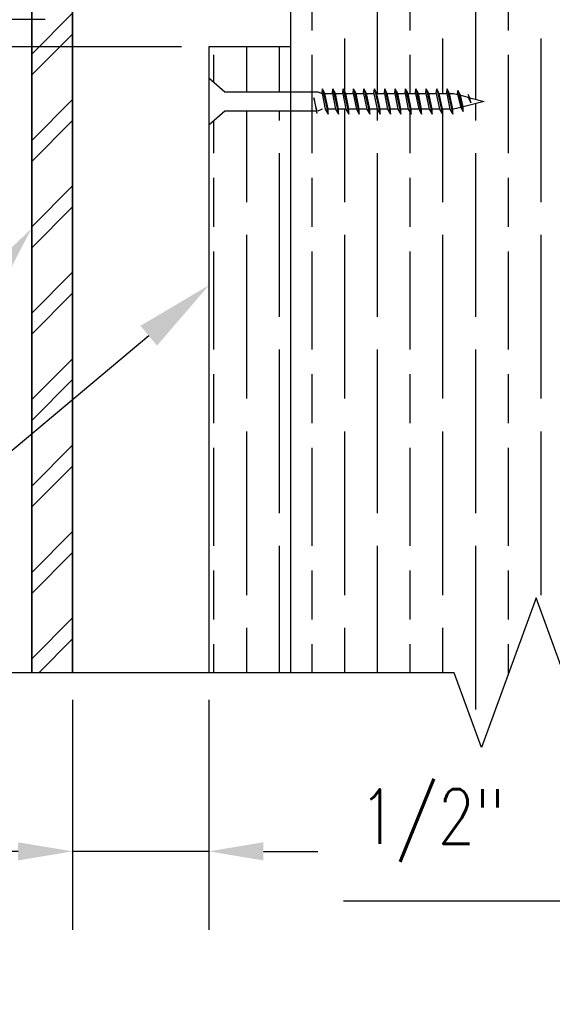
# Model space of a CAD drawing. Header units: inches. Extents: x 19 to 297, y 45 to 143.
# Tile 13 of 23: x 161.42 to 166.3, y 70.88 to 79.9. Entities that reach past the tile are written whole.
import ezdxf
from ezdxf import colors
from ezdxf.entities.mleader import LeaderData, LeaderLine
from ezdxf.math import Vec2, Vec3

# ---------------------------------------------------------------- set-up
doc = ezdxf.new("R2010")
doc.units = ezdxf.units.IN
doc.header["$MEASUREMENT"] = 0
for name, color, linetype in [('A-DETL-MEDM', 3, 'Continuous'), ('A-DETL-THIN', 1, 'Continuous'), ('S-ANNO-DIMS', 1, 'Continuous'), ('S-ANNO-NOTE', 2, 'Continuous')]:
    doc.layers.add(name, color=color, linetype=linetype)
doc.layers.add('M-DETL-PATT', color=9, linetype='Continuous', true_color=0x808080)
doc.styles.add('Annotative', font='romans.shx', dxfattribs={"width": 0.8, "height": 0.125})
doc.dimstyles.new('Annotative', dxfattribs={"dimscale": 0, "dimtxt": 0.125, "dimasz": 0.125, "dimexe": 0.18, "dimexo": 0.0625, "dimgap": 0.09, "dimtad": 1, "dimdec": 3, "dimzin": 3, "dimdsep": 46, "dimlunit": 4, "dimtxsty": 'Annotative', "dimcen": 0.09, "dimclrt": 2, "dimazin": 2, "dimtfac": 1, "dimtdec": 3, "dimtmove": 0, "dimatfit": 0, "dimfxl": 1, "dimtfill": 1, "dimfrac": 2, "dimtolj": 1, "dimtzin": 0, "dimarcsym": 0})
pattern_1 = [(90, (0, -2.0199), (0.9, -6e-17), [1.5, -0.3]), (90, (0.3, -2.3199), (0.9, -6e-17), [0.9, -0.225, 0.45, -0.225]), (90, (0.6, -2.7699), (0.9, -6e-17), [1.5, -0.3])]

# ---------------------------------------------------------------- blocks, each defined once
blk = doc.blocks.new('*D18')
at = {"layer": 'Defpoints', "color": 0, "transparency": 16777216}
for p in [(167.9033, 74.0281), (167.4044, 73.9186), (167.9033, 71.8244)]:
    blk.add_point(p, dxfattribs=at)
at = {"layer": 'S-ANNO-DIMS', "color": 0, "lineweight": -2, "transparency": 16777216}
for p, q in [((167.9033, 73.7781), (167.9033, 71.1044)), ((167.4044, 73.6686), (167.4044, 71.1044)), ((166.9044, 71.8244), (164.3891, 71.8244)), ((167.9033, 71.8244), (167.4044, 71.8244)), ((168.4033, 71.8244), (168.9033, 71.8244))]:
    blk.add_line(p, q, dxfattribs=at)
at = {"layer": 'S-ANNO-DIMS', "color": 0, "transparency": 16777216}
for points in [[(166.9044, 71.9077), (166.9044, 71.741), (167.4044, 71.8244)], [(168.4033, 71.9077), (168.4033, 71.741), (167.9033, 71.8244)]]:
    blk.add_solid(points, dxfattribs=at)
at = {"layer": 'S-ANNO-DIMS', "color": 2, "lineweight": -3, "transparency": 16777216, "insert": (164.5317, 72.851), "char_height": 0.5, "width": 1.730227, "attachment_point": 1, "line_spacing_factor": 0.983083, "style": 'Annotative'}
blk.add_mtext('\\A1;1/2"', dxfattribs=at)
blk = doc.blocks.new('*D26')
at = {"layer": 'Defpoints', "color": 0, "transparency": 16777216}
for p in [(161.9044, 73.9186), (163.1544, 73.9186), (161.9044, 72.2811)]:
    blk.add_point(p, dxfattribs=at)
at = {"layer": 'S-ANNO-DIMS', "color": 0, "lineweight": -2, "transparency": 16777216}
for p, q in [((161.9044, 73.6686), (161.9044, 71.5611)), ((163.1544, 73.6686), (163.1544, 71.5611)), ((161.4044, 72.2811), (157.8225, 72.2811)), ((163.1544, 72.2811), (161.9044, 72.2811)), ((163.6544, 72.2811), (164.1544, 72.2811))]:
    blk.add_line(p, q, dxfattribs=at)
at = {"layer": 'S-ANNO-DIMS', "color": 0, "transparency": 16777216}
for points in [[(161.4044, 72.3644), (161.4044, 72.1978), (161.9044, 72.2811)], [(163.6544, 72.3644), (163.6544, 72.1978), (163.1544, 72.2811)]]:
    blk.add_solid(points, dxfattribs=at)
at = {"layer": 'S-ANNO-DIMS', "color": 2, "transparency": 16777216, "insert": (159.3634, 73.022), "char_height": 0.5, "attachment_point": 5, "style": 'Annotative', "bg_fill": 3, "box_fill_scale": 1.25, "bg_fill_color": 256, "bg_fill_true_color": 13158600, "bg_fill_transparency": 0}
blk.add_mtext('\\A1;1 1/4"', dxfattribs=at)
at = {"layer": 'S-ANNO-DIMS', "color": 2, "transparency": 16777216, "insert": (159.3634, 71.6711), "char_height": 0.5, "attachment_point": 5, "style": 'Annotative', "bg_fill": 3, "box_fill_scale": 1.25, "bg_fill_color": 256, "bg_fill_true_color": 13158600, "bg_fill_transparency": 0}
blk.add_mtext('\\A1;AIR GAP', dxfattribs=at)
blk = doc.blocks.new('*D27')
at = {"layer": 'Defpoints', "color": 0, "transparency": 16777216}
for p in [(158.9325, 79.905), (161.9044, 79.905), (163.1544, 79.655)]:
    blk.add_point(p, dxfattribs=at)
at = {"layer": 'S-ANNO-DIMS', "color": 0, "lineweight": -2, "transparency": 16777216}
for p, q in [((158.9325, 80.405), (158.9325, 83.3773)), ((161.6544, 79.905), (158.2125, 79.905)), ((158.9325, 79.655), (158.9325, 79.905)), ((162.9044, 79.655), (158.2125, 79.655)), ((158.9325, 79.155), (158.9325, 78.655))]:
    blk.add_line(p, q, dxfattribs=at)
at = {"layer": 'S-ANNO-DIMS', "color": 0, "transparency": 16777216}
for points in [[(158.8491, 80.405), (159.0158, 80.405), (158.9325, 79.905)], [(158.8491, 79.155), (159.0158, 79.155), (158.9325, 79.655)]]:
    blk.add_solid(points, dxfattribs=at)
at = {"layer": 'S-ANNO-DIMS', "color": 2, "transparency": 16777216, "char_height": 0.5, "attachment_point": 5, "rotation": 90, "style": 'Annotative', "bg_fill": 3, "box_fill_scale": 1.25, "bg_fill_color": 256, "bg_fill_true_color": 13158600, "bg_fill_transparency": 0}
for s, insert in [('\\A1;1/4"%%P', (158.1915, 82.1411)), ('\\A1;TYP', (159.5425, 82.1411))]:
    blk.add_mtext(s, dxfattribs=dict(at, insert=insert))

msp = doc.modelspace()

# ---------------------------------------------------------------- hatches: boundary and pattern name
at = {"layer": 'M-DETL-PATT', "lineweight": -3}
h = msp.add_hatch(dxfattribs=at)
h.set_pattern_fill('FP_1', color=8, style=0, pattern_type=2)
h.set_pattern_definition([(45, (67.24876, -2.0199), (-0.3959798, 0.3959798), []), (45, (67.24876, -1.4199), (-0.3959798, 0.3959798), [])])
h.paths.add_polyline_path([(161.9044, 73.9186), (161.9044, 81.8425), (161.5294, 81.8425), (161.5294, 73.9186)])
h = msp.add_hatch(dxfattribs=at)
h.set_pattern_fill('GOST_WOOD', color=256, scale=0.15, style=0)
h.set_pattern_definition(pattern_1)
h.paths.add_polyline_path([(167.4044, 81.7175, 0.414214), (167.2794, 81.8425), (164.0294, 81.8425, 0.414214), (163.9044, 81.7175), (163.9044, 79.2435), (164.1544, 79.2435), (164.1915, 79.2271), (164.1948, 79.2697), (164.2183, 79.2271), (164.2867, 79.2271), (164.2901, 79.2697), (164.3136, 79.2271), (164.382, 79.2271), (164.3853, 79.2697), (164.4089, 79.2271), (164.4772, 79.2271), (164.4806, 79.2697), (164.5041, 79.2271), (164.5725, 79.2271), (164.5758, 79.2697), (164.5994, 79.2271), (164.6678, 79.2271), (164.6711, 79.2697), (164.6946, 79.2271), (164.763, 79.2271), (164.7663, 79.2697), (164.7899, 79.2271), (164.8583, 79.2271), (164.8616, 79.2697), (164.8851, 79.2271), (164.9535, 79.2271), (164.9568, 79.2697), (164.9804, 79.2271), (165.0488, 79.2271), (165.0521, 79.2697), (165.0756, 79.2271), (165.144, 79.2271), (165.1474, 79.2697), (165.1709, 79.2271), (165.2393, 79.2271), (165.2426, 79.2697), (165.2662, 79.2271), (165.3346, 79.2271), (165.3379, 79.2697), (165.3614, 79.2271), (165.398, 79.2271), (165.4349, 79.2176), (165.4366, 79.2537), (165.4602, 79.2111), (165.5399, 79.1906), (165.53, 79.2177), (165.5472, 79.1887), (165.6783, 79.155), (165.4857, 79.1054), (165.4857, 79.0613), (165.4647, 79.1), (165.3903, 79.0808), (165.3903, 79.0387), (165.3634, 79.0828), (165.2951, 79.0828), (165.2951, 79.0387), (165.2681, 79.0828), (165.1998, 79.0828), (165.1998, 79.0387), (165.1729, 79.0828), (165.1045, 79.0828), (165.1045, 79.0387), (165.0776, 79.0828), (165.0093, 79.0828), (165.0093, 79.0387), (164.9824, 79.0828), (164.914, 79.0828), (164.914, 79.0387), (164.8871, 79.0828), (164.8188, 79.0828), (164.8188, 79.0387), (164.7919, 79.0828), (164.7235, 79.0828), (164.7235, 79.0387), (164.6966, 79.0828), (164.6283, 79.0828), (164.6283, 79.0387), (164.6013, 79.0828), (164.533, 79.0828), (164.533, 79.0387), (164.5061, 79.0828), (164.4378, 79.0828), (164.4378, 79.0387), (164.4108, 79.0828), (164.3425, 79.0828), (164.3425, 79.0387), (164.3156, 79.0828), (164.2472, 79.0828), (164.2472, 79.0387), (164.2203, 79.0828), (164.1915, 79.2271), (164.1544, 79.2435), (163.9044, 79.2435), (163.9044, 79.0664), (164.1389, 79.0664), (164.1161, 79.1871), (164.1468, 79.0664), (163.9044, 79.0664), (163.9044, 73.9186), (165.4044, 73.9186), (165.6544, 73.2317), (166.1544, 74.6054), (166.4044, 73.9186), (167.4044, 73.9186)])
h = msp.add_hatch(dxfattribs=at)
h.set_pattern_fill('GOST_WOOD', color=256, scale=0.15, style=0)
h.set_pattern_definition(pattern_1)
h.paths.add_polyline_path([(163.9044, 79.0664), (163.3007, 79.0664), (163.1544, 78.9385), (163.1544, 73.9186), (163.9044, 73.9186)])
h.paths.add_polyline_path([(163.9044, 79.2435), (163.9044, 79.655), (163.1544, 79.655), (163.1544, 79.3714), (163.3007, 79.2435)])

# ---------------------------------------------------------------- linework, layer by layer
at = {"layer": 'A-DETL-MEDM', "lineweight": -3}
for p, q in [((161.9044, 82.3425), (161.9044, 73.9186)), ((161.5294, 73.9186), (161.5294, 81.8425))]:
    msp.add_line(p, q, dxfattribs=at)
at = {"layer": 'A-DETL-THIN', "lineweight": -3}
for p, q in [((161.9044, 73.9186), (161.9044, 82.3425)), ((161.5294, 81.8425), (161.5294, 73.9186)), ((163.9044, 73.9186), (163.9044, 81.7175)), ((163.9044, 79.655), (163.1544, 79.655)), ((163.1544, 79.655), (163.1544, 73.9186)), ((163.1544, 79.3714), (163.3007, 79.2435)), ((163.3007, 79.2435), (164.1544, 79.2435)), ((164.1544, 79.2435), (164.1915, 79.2271)), ((164.1915, 79.2271), (164.1948, 79.2697)), ((164.2183, 79.2271), (164.1948, 79.2697)), ((164.1948, 79.2697), (164.2472, 79.0387)), ((164.2867, 79.2271), (164.2901, 79.2697)), ((164.3136, 79.2271), (164.2901, 79.2697)), ((164.2901, 79.2697), (164.3425, 79.0387)), ((164.382, 79.2271), (164.3853, 79.2697)), ((164.4089, 79.2271), (164.3853, 79.2697)), ((164.3853, 79.2697), (164.4378, 79.0387)), ((164.4772, 79.2271), (164.4806, 79.2697)), ((164.5041, 79.2271), (164.4806, 79.2697)), ((164.4806, 79.2697), (164.533, 79.0387)), ((164.5725, 79.2271), (164.5758, 79.2697)), ((164.5994, 79.2271), (164.5758, 79.2697)), ((164.5758, 79.2697), (164.6283, 79.0387)), ((164.6678, 79.2271), (164.6711, 79.2697)), ((164.6946, 79.2271), (164.6711, 79.2697)), ((164.6711, 79.2697), (164.7235, 79.0387)), ((164.763, 79.2271), (164.7663, 79.2697)), ((164.7899, 79.2271), (164.7663, 79.2697)), ((164.7663, 79.2697), (164.8188, 79.0387)), ((164.8583, 79.2271), (164.8616, 79.2697)), ((164.8851, 79.2271), (164.8616, 79.2697)), ((164.8616, 79.2697), (164.914, 79.0387)), ((164.9535, 79.2271), (164.9568, 79.2697)), ((164.9804, 79.2271), (164.9568, 79.2697)), ((164.9568, 79.2697), (165.0093, 79.0387)), ((165.0488, 79.2271), (165.0521, 79.2697)), ((165.0756, 79.2271), (165.0521, 79.2697)), ((165.0521, 79.2697), (165.1045, 79.0387)), ((165.144, 79.2271), (165.1474, 79.2697)), ((165.1709, 79.2271), (165.1474, 79.2697)), ((165.1474, 79.2697), (165.1998, 79.0387)), ((165.2393, 79.2271), (165.2426, 79.2697)), ((165.2662, 79.2271), (165.2426, 79.2697)), ((165.2426, 79.2697), (165.2951, 79.0387)), ((165.3346, 79.2271), (165.3379, 79.2697)), ((165.3614, 79.2271), (165.3379, 79.2697)), ((165.3379, 79.2697), (165.3903, 79.0387)), ((165.4349, 79.2176), (165.4366, 79.2537)), ((165.4602, 79.2111), (165.4366, 79.2537)), ((165.4366, 79.2537), (165.4857, 79.0613)), ((164.1161, 79.1871), (164.1433, 79.0427)), ((164.1468, 79.0664), (164.1161, 79.1871)), ((164.1915, 79.2271), (164.2203, 79.0828)), ((164.2183, 79.2271), (164.2867, 79.2271)), ((164.2472, 79.0828), (164.2183, 79.2271)), ((164.2867, 79.2271), (164.3156, 79.0828)), ((164.3136, 79.2271), (164.382, 79.2271)), ((164.3425, 79.0828), (164.3136, 79.2271)), ((164.382, 79.2271), (164.4108, 79.0828)), ((164.4089, 79.2271), (164.4772, 79.2271)), ((164.4378, 79.0828), (164.4089, 79.2271)), ((164.4772, 79.2271), (164.5061, 79.0828)), ((164.5041, 79.2271), (164.5725, 79.2271)), ((164.533, 79.0828), (164.5041, 79.2271)), ((164.5725, 79.2271), (164.6013, 79.0828)), ((164.5994, 79.2271), (164.6678, 79.2271)), ((164.6283, 79.0828), (164.5994, 79.2271)), ((164.6678, 79.2271), (164.6966, 79.0828)), ((164.6946, 79.2271), (164.763, 79.2271)), ((164.7235, 79.0828), (164.6946, 79.2271)), ((164.763, 79.2271), (164.7919, 79.0828)), ((164.7899, 79.2271), (164.8583, 79.2271)), ((164.8188, 79.0828), (164.7899, 79.2271)), ((164.8583, 79.2271), (164.8871, 79.0828)), ((164.8851, 79.2271), (164.9535, 79.2271)), ((164.914, 79.0828), (164.8851, 79.2271)), ((164.9535, 79.2271), (164.9824, 79.0828)), ((164.9804, 79.2271), (165.0488, 79.2271)), ((165.0093, 79.0828), (164.9804, 79.2271)), ((165.0488, 79.2271), (165.0776, 79.0828)), ((165.0756, 79.2271), (165.144, 79.2271)), ((165.1045, 79.0828), (165.0756, 79.2271)), ((165.144, 79.2271), (165.1729, 79.0828)), ((165.1709, 79.2271), (165.2393, 79.2271)), ((165.1998, 79.0828), (165.1709, 79.2271)), ((165.2393, 79.2271), (165.2681, 79.0828)), ((165.2662, 79.2271), (165.3346, 79.2271)), ((165.2951, 79.0828), (165.2662, 79.2271)), ((165.3346, 79.2271), (165.3634, 79.0828)), ((165.3614, 79.2271), (165.398, 79.2271)), ((165.3903, 79.0828), (165.3614, 79.2271)), ((165.398, 79.2271), (165.4349, 79.2176)), ((165.4349, 79.2176), (165.4654, 79.0989)), ((165.4602, 79.2111), (165.5299, 79.1931)), ((165.4857, 79.1054), (165.4602, 79.2111)), ((165.6783, 79.155), (165.4857, 79.1054)), ((165.5299, 79.1931), (165.5572, 79.1428)), ((165.5472, 79.1887), (165.53, 79.2177)), ((165.53, 79.2177), (165.5572, 79.1428)), ((165.5472, 79.1887), (165.6783, 79.155)), ((165.5572, 79.1428), (165.5472, 79.1887)), ((163.3007, 79.0664), (163.1544, 78.9385)), ((164.1389, 79.0664), (163.3007, 79.0664)), ((164.1915, 79.0828), (164.1544, 79.0664)), ((164.2203, 79.0828), (164.2472, 79.0387)), ((164.3156, 79.0828), (164.2472, 79.0828)), ((164.2472, 79.0387), (164.2472, 79.0828)), ((164.3156, 79.0828), (164.3425, 79.0387)), ((164.4108, 79.0828), (164.3425, 79.0828)), ((164.3425, 79.0387), (164.3425, 79.0828)), ((164.4108, 79.0828), (164.4378, 79.0387)), ((164.5061, 79.0828), (164.4378, 79.0828)), ((164.4378, 79.0387), (164.4378, 79.0828)), ((164.5061, 79.0828), (164.533, 79.0387)), ((164.6013, 79.0828), (164.533, 79.0828)), ((164.533, 79.0387), (164.533, 79.0828)), ((164.6013, 79.0828), (164.6283, 79.0387)), ((164.6966, 79.0828), (164.6283, 79.0828)), ((164.6283, 79.0387), (164.6283, 79.0828)), ((164.6966, 79.0828), (164.7235, 79.0387)), ((164.7919, 79.0828), (164.7235, 79.0828)), ((164.7235, 79.0387), (164.7235, 79.0828)), ((164.7919, 79.0828), (164.8188, 79.0387)), ((164.8871, 79.0828), (164.8188, 79.0828)), ((164.8188, 79.0387), (164.8188, 79.0828)), ((164.8871, 79.0828), (164.914, 79.0387)), ((164.9824, 79.0828), (164.914, 79.0828)), ((164.914, 79.0387), (164.914, 79.0828)), ((164.9824, 79.0828), (165.0093, 79.0387)), ((165.0776, 79.0828), (165.0093, 79.0828)), ((165.0093, 79.0387), (165.0093, 79.0828)), ((165.0776, 79.0828), (165.1045, 79.0387)), ((165.1729, 79.0828), (165.1045, 79.0828)), ((165.1045, 79.0387), (165.1045, 79.0828)), ((165.1729, 79.0828), (165.1998, 79.0387)), ((165.2681, 79.0828), (165.1998, 79.0828)), ((165.1998, 79.0387), (165.1998, 79.0828)), ((165.2681, 79.0828), (165.2951, 79.0387)), ((165.3634, 79.0828), (165.2951, 79.0828)), ((165.2951, 79.0387), (165.2951, 79.0828)), ((165.3634, 79.0828), (165.3903, 79.0387)), ((165.3903, 79.0387), (165.3903, 79.0828)), ((165.465, 79.1001), (165.398, 79.0828)), ((165.4654, 79.0989), (165.4857, 79.0613)), ((165.4857, 79.0613), (165.4857, 79.1054))]:
    msp.add_line(p, q, dxfattribs=at)

# ---------------------------------------------------------------- dimensions: what is measured, and where the dimension line sits
at = {"layer": 'S-ANNO-DIMS', "lineweight": -3}
dim = msp.add_linear_dim(base=(167.9033, 71.8244), p1=(167.4044, 73.9186), p2=(167.9033, 74.0281), dimstyle='Annotative', override={"dimpost": '\\X', "dimtfill": 0}, dxfattribs=at)
dim.commit()
dim.dimension.update_dxf_attribs({"geometry": '*D18', "text_midpoint": (165.3968, 71.8244), "dimtype": 160})

# ---------------------------------------------------------------- leaders
at = {"layer": 'S-ANNO-NOTE', "lineweight": -3}
ml = msp.add_multileader_mtext('Standard', dxfattribs=at)
ml.set_content('{\\C256;3/8" STEEL\\PEXTERIOR PLATE}', color=2, style='Annotative')
ml.set_leader_properties(color=1)
ml.build(insert=Vec2(0, 0))
ml.multileader.update_dxf_attribs({"text_right_attachment_type": 3, "dogleg_length": 0.375, "arrow_head_size": 0.72, "scale": 4})
ctx = ml.context
ctx.base_point, ctx.scale, ctx.char_height, ctx.arrow_head_size, ctx.landing_gap_size, ctx.plane_origin = Vec3(154.014, 77.6971), 4, 0.5, 0.72, 0.36, Vec3(173.6879, 34.4464)
ctx.right_attachment, ctx.text_align_type = 3, 2
notes = []
notes.append((ctx, [(0, (1, 1, 0), (160.6056, 76.7686), (-1, 0), 1.0715, [(0, [(161.5294, 77.9905)], 0, [])])]))
ctx.mtext.insert, ctx.mtext.width, ctx.mtext.alignment, ctx.mtext.flow_direction = Vec3(159.174, 77.9471), 5.315263, 3, 5
ml = msp.add_multileader_mtext('Standard', dxfattribs=at)
ml.set_content('\\pxt3.2,6.4,9.6,12.8,16,19.2,22.4,25.6,28.8,32,35.2,38.4,41.6,44.8,48,51.2,54.4,57.6,60.8,64,67.2,70.4,73.6,76.8,80,83.2,86.4,89.6,92.8,96,99.2,102.4;{\\C256;1x IPE WOOD}', color=2, style='Annotative')
ml.set_leader_properties(color=1)
ml.build(insert=Vec2(0, 0))
ml.multileader.update_dxf_attribs({"text_right_attachment_type": 3, "dogleg_length": 0.375, "arrow_head_size": 0.72, "scale": 4})
ctx = ml.context
ctx.base_point, ctx.scale, ctx.char_height, ctx.arrow_head_size, ctx.landing_gap_size, ctx.plane_origin = Vec3(153.5856, 74.613), 4, 0.5, 0.72, 0.36, Vec3(173.6879, 32.1616)
ctx.right_attachment = 3
notes.append((ctx, [(0, (1, 1, 0), (159.7484, 74.613), (-1, 0), 1.5, [(0, [(163.1544, 77.4698)], 0, [])])]))
ctx.mtext.insert, ctx.mtext.width, ctx.mtext.flow_direction = Vec3(153.9456, 74.863), 5.133341, 5
for ctx, leaders in notes:
    for number, flags, end, landing, length, lines in leaders:
        leader = LeaderData()
        leader.index, (leader.has_last_leader_line, leader.has_dogleg_vector, leader.attachment_direction) = number, flags
        leader.last_leader_point, leader.dogleg_vector, leader.dogleg_length = Vec3(end), Vec3(landing), length
        for number, points, colour, breaks in lines:
            line = LeaderLine()
            line.index, line.vertices, line.color, line.breaks = number, Vec3.list(points), colors.encode_raw_color(colour), breaks
            leader.lines.append(line)
        ctx.leaders.append(leader)

# ---------------------------------------------------------------- next in the draw order: dimensions: what is measured, and where the dimension line sits
at = {"layer": 'S-ANNO-DIMS'}
dim = msp.add_linear_dim(base=(158.9325, 79.905), p1=(163.1544, 79.655), p2=(161.9044, 79.905), angle=90, text='<>%%P\\XTYP', dimstyle='Annotative', override={"dimpost": '\\X'}, dxfattribs=at)
dim.commit()
dim.dimension.update_dxf_attribs({"geometry": '*D27', "text_midpoint": (158.9325, 82.1411)})
dim = msp.add_linear_dim(base=(161.9044, 72.2811), p1=(163.1544, 73.9186), p2=(161.9044, 73.9186), text='<>\\XAIR GAP', dimstyle='Annotative', override={"dimpost": '\\X'}, dxfattribs=at)
dim.commit()
dim.dimension.update_dxf_attribs({"geometry": '*D26', "text_midpoint": (159.3634, 72.2811)})

# ---------------------------------------------------------------- next in the draw order: linework, layer by layer
at = {"layer": 'A-DETL-THIN', "lineweight": -3}
msp.add_lwpolyline([(171.4044, 73.9186), (166.4044, 73.9186), (166.1544, 74.6054), (165.6544, 73.2317), (165.4044, 73.9186), (160.4044, 73.9186)], dxfattribs=at)

doc.saveas('drawing.dxf')
